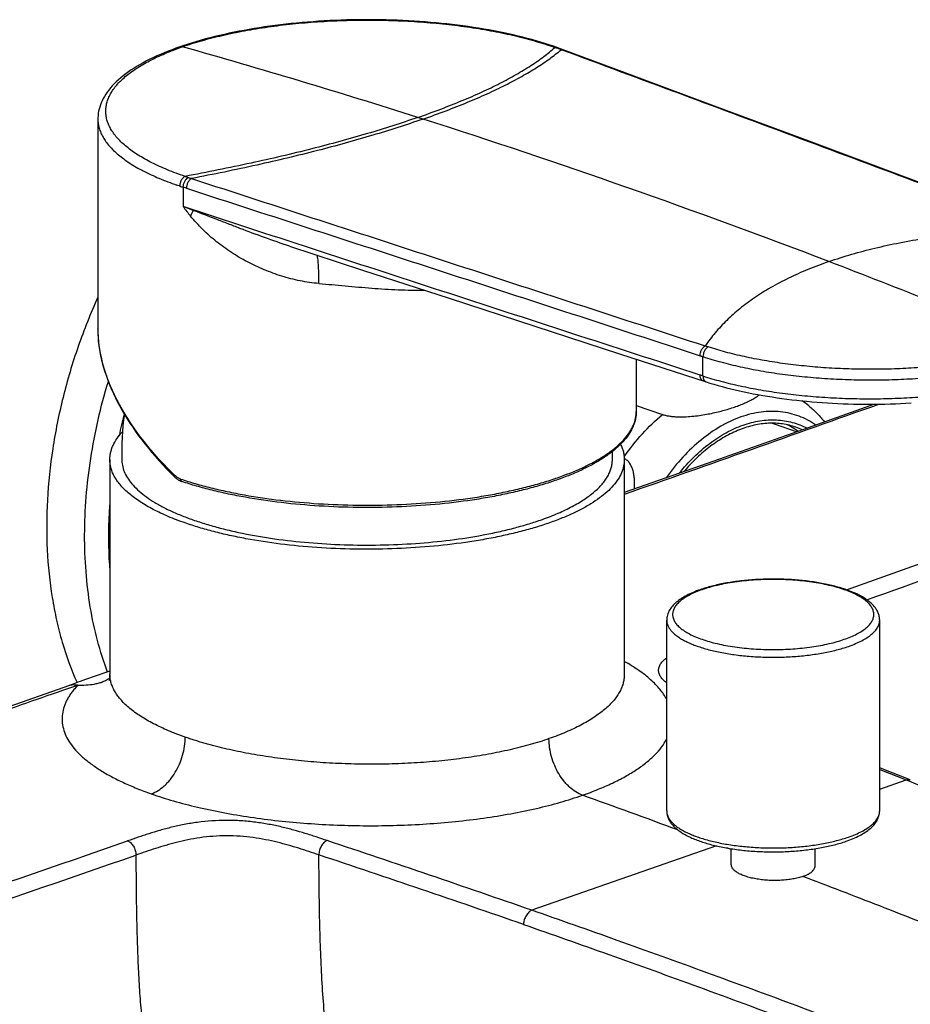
# Model space of a CAD drawing. Header units: millimetres. Extents: x 84 to 582, y -31 to 332.
# Tile 11 of 16: x 464 to 539, y 90 to 172. Entities that reach past the tile are written whole.
import ezdxf

# ---------------------------------------------------------------- set-up
doc = ezdxf.new("R2010")
doc.units = ezdxf.units.MM
doc.header["$LTSCALE"] = 30.734
doc.layers.get('0').update_dxf_attribs({"linetype": 'CONTINUOUS'})

msp = doc.modelspace()

# ---------------------------------------------------------------- linework, layer by layer
at = {"color": 7, "linetype": 'CONTINUOUS'}
for p, q in [((509.139, 169.827), (509.002, 169.876)), ((509.275, 169.777), (509.139, 169.827)), ((470.608, 163.918), (470.608, 146.357)), ((515.608, 143.832), (515.608, 139.467)), ((515.608, 139.971), (517.795, 139.209)), ((529.005, 137.754), (527.252, 138.365)), ((471.608, 135.436), (471.608, 117.525)), ((514.608, 135.436), (514.608, 117.467)), ((518.149, 106.078), (518.149, 122.02)), ((535.949, 106.078), (535.949, 122.02)), ((471.608, 117.743), (470.123, 117.244)), ((469.139, 116.895), (468.931, 116.819)), ((469.356, 116.974), (469.139, 116.895)), ((469.584, 117.055), (469.356, 116.974)), ((469.835, 117.144), (469.584, 117.055)), ((470.123, 117.244), (469.835, 117.144)), ((471.609, 117.459), (471.608, 117.525)), ((468.378, 116.61), (468.22, 116.549)), ((468.55, 116.676), (468.378, 116.61)), ((468.735, 116.746), (468.55, 116.676)), ((468.931, 116.819), (468.735, 116.746)), ((523.549, 101.571), (523.549, 102.91)), ((530.549, 101.475), (530.549, 102.911))]:
    msp.add_line(p, q, dxfattribs=at)
at = {"color": 9, "linetype": 'CONTINUOUS'}
for p, q in [((497.782, 163.898), (497.35, 164.036)), ((477.742, 158.202), (477.742, 156.58)), ((478.008, 158.115), (477.742, 158.202)), ((470.608, 146.343), (470.608, 146.357)), ((521.181, 142.425), (521.181, 144.043)), ((514.608, 117.467), (514.608, 117.447)), ((535.949, 109.539), (538.153, 108.667)), ((535.949, 107.899), (538.153, 108.667)), ((522.315, 103.146), (506.882, 97.767)), ((523.549, 102.834), (523.177, 102.972))]:
    msp.add_line(p, q, dxfattribs=at)
at = {"color": 7, "linetype": 'CONTINUOUS'}
for points in [[(509.002, 169.876), (508.675, 169.99), (508.328, 170.106), (507.974, 170.22), (507.614, 170.33), (507.247, 170.438), (506.875, 170.543), (506.497, 170.644), (506.113, 170.743), (505.724, 170.839), (505.329, 170.932), (504.929, 171.021), (504.524, 171.108), (504.114, 171.192), (503.699, 171.272), (503.28, 171.349), (502.856, 171.424), (502.428, 171.494), (501.996, 171.562), (501.56, 171.627), (501.121, 171.688), (500.678, 171.745), (500.232, 171.8), (499.783, 171.851), (499.331, 171.899), (498.876, 171.943), (498.419, 171.984), (497.959, 172.021), (497.497, 172.055), (497.034, 172.086), (496.569, 172.113), (496.102, 172.137), (495.634, 172.157), (495.164, 172.174), (494.694, 172.187), (494.224, 172.197), (493.752, 172.203), (493.281, 172.206), (492.809, 172.205), (492.338, 172.201), (491.867, 172.193), (491.396, 172.182), (490.926, 172.167), (490.457, 172.149), (489.99, 172.127), (489.523, 172.102), (489.058, 172.073), (488.595, 172.041), (488.134, 172.005), (487.675, 171.966), (487.219, 171.924), (486.765, 171.878), (486.313, 171.829), (485.865, 171.776), (485.419, 171.72), (484.977, 171.661), (484.539, 171.598), (484.104, 171.532), (483.673, 171.463), (483.246, 171.391), (482.824, 171.315), (482.405, 171.236), (481.992, 171.154), (481.583, 171.069), (481.179, 170.98), (480.78, 170.889), (480.387, 170.794), (479.998, 170.697), (479.616, 170.596), (479.239, 170.493), (478.868, 170.386), (478.503, 170.277), (478.145, 170.164), (477.793, 170.049), (477.463, 169.936)], [(477.463, 169.936), (477.137, 169.821), (476.805, 169.697), (476.479, 169.571), (476.161, 169.442), (475.849, 169.31), (475.545, 169.175), (475.249, 169.038), (474.96, 168.898), (474.679, 168.755), (474.406, 168.61), (474.141, 168.462), (473.884, 168.312), (473.635, 168.158), (473.396, 168.003), (473.165, 167.844), (472.942, 167.683), (472.73, 167.52), (472.526, 167.355), (472.332, 167.187), (472.148, 167.017), (471.974, 166.846), (471.811, 166.673), (471.658, 166.498), (471.515, 166.322), (471.383, 166.146), (471.262, 165.969), (471.152, 165.791), (471.053, 165.614), (470.964, 165.436), (470.885, 165.259), (470.817, 165.082), (470.758, 164.906), (470.71, 164.73), (470.671, 164.554), (470.642, 164.379), (470.621, 164.204), (470.61, 164.03), (470.608, 163.918)], [(544.056, 156.816), (537.631, 159.216), (530.055, 162.043), (522.376, 164.904), (515.645, 167.41), (509.275, 169.777)], [(486.632, 153.271), (492.722, 151.283), (499.969, 148.921), (507.134, 146.587), (514.217, 144.283), (521.444, 141.937)], [(470.608, 146.357), (470.609, 146.239), (470.617, 145.93), (470.635, 145.619), (470.663, 145.303), (470.7, 144.984), (470.746, 144.662), (470.803, 144.337), (470.87, 144.009), (470.946, 143.678), (471.032, 143.344), (471.129, 143.008), (471.235, 142.67), (471.351, 142.329), (471.478, 141.986), (471.614, 141.642), (471.76, 141.296), (471.916, 140.948), (472.082, 140.6), (472.258, 140.25), (472.444, 139.899), (472.64, 139.548), (472.845, 139.196), (473.06, 138.844), (473.284, 138.491), (473.518, 138.139), (473.761, 137.787), (474.014, 137.435), (474.276, 137.084), (474.547, 136.733), (474.826, 136.384), (475.115, 136.036), (475.412, 135.69), (475.717, 135.345), (476.031, 135.002), (476.353, 134.661), (476.682, 134.322), (477.007, 133.998)], [(521.444, 141.937), (521.759, 141.838), (522.096, 141.736), (522.439, 141.637), (522.789, 141.54), (523.144, 141.446), (523.506, 141.355), (523.872, 141.267), (524.244, 141.182), (524.621, 141.099), (525.003, 141.02), (525.389, 140.943), (525.779, 140.87), (526.173, 140.8), (526.57, 140.733), (526.97, 140.669), (527.373, 140.608), (527.779, 140.551), (528.189, 140.496), (528.601, 140.445), (529.018, 140.397), (529.438, 140.352), (529.861, 140.31), (530.287, 140.272), (530.716, 140.236), (531.148, 140.204), (531.581, 140.175), (532.016, 140.15), (532.453, 140.128), (532.89, 140.109), (533.328, 140.093), (533.766, 140.081), (534.204, 140.072), (534.641, 140.067), (535.078, 140.065), (535.515, 140.066), (535.952, 140.07), (536.388, 140.078), (536.825, 140.089), (537.261, 140.104), (537.698, 140.122), (538.134, 140.143), (538.569, 140.168)], [(535.517, 140.066), (529.588, 137.96), (521.537, 135.122), (514.608, 132.696)], [(477.007, 133.998), (477.043, 133.964), (477.094, 133.917), (477.146, 133.874), (477.199, 133.832), (477.253, 133.794), (477.308, 133.757), (477.363, 133.724), (477.419, 133.693), (477.476, 133.665), (477.533, 133.639), (477.59, 133.617), (477.632, 133.602)], [(471.61, 117.459), (471.61, 117.398), (471.607, 117.33), (471.601, 117.265), (471.593, 117.203), (471.583, 117.148), (471.572, 117.099), (471.562, 117.058), (471.552, 117.025), (471.543, 117), (471.537, 116.982), (471.532, 116.971), (471.532, 116.97)], [(514.638, 117.254), (514.642, 117.246), (514.646, 117.238), (514.646, 117.239), (514.642, 117.249), (514.636, 117.267), (514.629, 117.294), (514.621, 117.328), (514.615, 117.37), (514.61, 117.419), (514.609, 117.467)], [(468.23, 116.543), (459.104, 113.357), (450.007, 110.177), (440.785, 106.96), (431.891, 103.874), (423.787, 101.08), (416.332, 98.531)], [(538.509, 108.663), (536.15, 109.598), (535.949, 109.677)]]:
    msp.add_lwpolyline(points, dxfattribs=at)
at = {"color": 9, "linetype": 'CONTINUOUS'}
msp.add_lwpolyline([(535.949, 109.539), (537.181, 109.052), (538.153, 108.667)], dxfattribs=at)
for centre, radius, start, end in [((477.564, 169.645), 0.309, 108.70164, 109.22506), ((312.998, -414.85), 607.532, 72.335411, 74.2734), ((500.687, 146.976), 24.308, 69.80228, 70.47182), ((498.944, 141.834), 29.736, 69.55586, 70.06989), ((303.441, -444.02), 638.226, 69.043403, 72.271861), ((486.591, 184.94), 27.256, 251.39345, 252.0115), ((487.384, 186.787), 29.258, 251.65258, 252.20006), ((486.35, 184.61), 27.776, 251.32127, 251.94606), ((401.064, -47.749), 218.243, 69.19649, 69.43056), ((489.964, 165.378), 15.06, 215.74518, 219.51498), ((511.771, 139.734), 37.083, 153.52671, 154.33366), ((293.436, -470.196), 666.25, 67.424765, 69.045013), ((480.31, 146.357), 9.702, 180.0839, 181.01549), ((480.457, 146.36), 9.849, 181.01534, 181.87144), ((480.641, 146.366), 10.033, 181.87311, 182.98629), ((480.767, 146.373), 10.16, 182.98575, 183.47479), ((480.975, 146.386), 10.368, 183.47946, 184.94867), ((528.086, 165.163), 21.31, 251.64573, 252.32692), ((516.545, 128.258), 45.102, 165.87908, 168.26084), ((477.672, 133.722), 0.126, 250.68455, 251.48388), ((-390.351, 2731.472), 2765.67, 289.507183, 290.05572), ((-381.371, 2707.593), 2741.513, 289.524551, 290.056137), ((10.729, -1280.118), 1474.973, 69.83961, 70.168842), ((-423.337, 2685.229), 2732.87, 288.359105, 289.148388), ((-3.943, -1375.093), 1558.929, 70.872148, 71.536608), ((-425.555, 2692.471), 2741.789, 288.361466, 289.148323), ((7.915, -1341.197), 1521.671, 70.885861, 71.566255)]:
    msp.add_arc(centre, radius, start, end, dxfattribs=at)
at = {"color": 7, "linetype": 'CONTINUOUS'}
for centre, radius, start, end in [((-1292.902, 5269.508), 5445.69, 289.385096, 289.62237), ((523.534, 131.975), 10.269, 50.73186, 54.63181), ((494.415, 136.09), 21.818, 171.72721, 181.93969), ((525.37, 132.966), 5.718, 70.78438, 74.43502), ((525.519, 132.913), 6.07, 53.56697, 63.45724), ((527.018, 132.588), 5.882, 65.152, 70.77782), ((491.798, 136.09), 21.822, 358.06055, 0.07257), ((470.04, 119.371), 2.686, 303.99599, 305.22524), ((468.43, 116.011), 0.578, 108.71398, 110.65543)]:
    msp.add_arc(centre, radius, start, end, dxfattribs=at)
at = {"color": 9, "linetype": 'CONTINUOUS'}
for points, knots in [([(477.668, 169.939), (478.198, 170.124), (479.305, 170.471), (481.042, 170.916), (482.897, 171.3), (484.852, 171.619), (486.888, 171.869), (488.985, 172.048), (491.122, 172.155), (493.279, 172.188), (495.435, 172.147), (497.568, 172.032), (499.659, 171.845), (501.685, 171.588), (503.629, 171.262), (505.471, 170.872), (507.193, 170.422), (508.289, 170.072), (508.813, 169.886)], [0, 0, 0, 0, 0.053223, 0.110074, 0.170145, 0.232962, 0.29802, 0.364774, 0.432662, 0.5011, 0.5695, 0.637274, 0.70384, 0.768643, 0.831142, 0.890829, 0.947258, 1, 1, 1, 1]), ([(477.894, 159.109), (477.397, 159.276), (476.453, 159.624), (475.331, 160.13), (474.523, 160.56), (473.977, 160.884), (473.478, 161.218), (473.027, 161.56), (472.626, 161.909), (472.274, 162.265), (471.973, 162.628), (471.724, 162.995), (471.527, 163.367), (471.384, 163.743), (471.294, 164.122), (471.259, 164.502), (471.278, 164.882), (471.352, 165.261), (471.48, 165.638), (471.661, 166.012), (471.895, 166.381), (472.181, 166.745), (472.518, 167.104), (472.905, 167.456), (473.342, 167.801), (473.827, 168.137), (474.359, 168.465), (475.149, 168.901), (476.25, 169.414), (477.178, 169.769), (477.668, 169.939)], [0, 0, 0, 0, 0.088007, 0.168588, 0.205992, 0.241445, 0.274951, 0.306532, 0.336233, 0.364138, 0.390365, 0.415069, 0.438452, 0.46077, 0.482326, 0.503461, 0.524541, 0.545939, 0.568007, 0.591061, 0.615372, 0.641155, 0.668577, 0.697766, 0.728812, 0.761772, 0.796673, 0.833526, 0.913022, 1, 1, 1, 1]), ([(477.668, 169.939), (477.635, 169.949), (477.567, 169.959), (477.498, 169.948), (477.465, 169.937)], [0, 0, 0, 0, 0.49856, 1, 1, 1, 1]), ([(497.35, 164.036), (497.996, 164.261), (499.242, 164.713), (501.031, 165.421), (502.679, 166.138), (504.185, 166.864), (505.549, 167.597), (506.773, 168.34), (507.856, 169.091), (508.511, 169.619), (508.813, 169.886)], [0, 0, 0, 0, 0.158617, 0.307227, 0.445978, 0.57505, 0.694666, 0.805107, 0.906732, 1, 1, 1, 1]), ([(497.782, 163.898), (498.427, 164.123), (499.672, 164.574), (501.462, 165.279), (503.114, 165.991), (504.628, 166.711), (506.006, 167.438), (507.246, 168.172), (508.349, 168.914), (509.02, 169.435), (509.33, 169.697)], [0, 0, 0, 0, 0.157789, 0.305849, 0.444312, 0.573342, 0.693139, 0.803954, 0.906106, 1, 1, 1, 1]), ([(508.813, 169.886), (508.844, 169.893), (508.908, 169.899), (508.972, 169.887), (509.002, 169.876)], [0, 0, 0, 0, 0.497427, 1, 1, 1, 1]), ([(509.08, 169.789), (509.113, 169.796), (509.179, 169.801), (509.245, 169.788), (509.275, 169.777)], [0, 0, 0, 0, 0.510404, 1, 1, 1, 1]), ([(509.33, 169.697), (509.363, 169.704), (509.429, 169.709), (509.494, 169.695), (509.525, 169.684)], [0, 0, 0, 0, 0.510418, 1, 1, 1, 1]), ([(549.469, 154.73), (546.128, 155.983), (539.443, 158.486), (529.411, 162.231), (519.373, 165.969), (512.679, 168.456), (509.33, 169.697)], [0, 0, 0, 0, 0.249908, 0.499865, 0.749908, 1, 1, 1, 1]), ([(470.608, 163.909), (470.608, 163.781), (470.627, 163.522), (470.709, 163.136), (470.846, 162.752), (471.037, 162.373), (471.282, 161.997), (471.578, 161.627), (471.926, 161.263), (472.325, 160.905), (472.774, 160.555), (473.272, 160.213), (473.817, 159.88), (474.626, 159.438), (475.75, 158.917), (476.698, 158.557), (477.198, 158.384)], [0, 0, 0, 0, 0.042367, 0.08546, 0.129967, 0.176503, 0.225585, 0.277635, 0.332979, 0.391861, 0.454453, 0.520864, 0.591151, 0.665328, 0.825203, 1, 1, 1, 1]), ([(497.35, 164.036), (495.957, 163.55), (493.019, 162.614), (488.365, 161.348), (483.281, 160.162), (479.737, 159.453), (477.894, 159.109)], [0, 0, 0, 0, 0.220424, 0.460323, 0.72008, 1, 1, 1, 1]), ([(497.782, 163.898), (496.392, 163.414), (493.466, 162.478), (488.837, 161.205), (483.785, 160.005), (480.267, 159.281), (478.439, 158.93)], [0, 0, 0, 0, 0.22086, 0.460921, 0.72054, 1, 1, 1, 1]), ([(477.894, 159.109), (477.866, 159.095), (477.807, 159.058), (477.724, 158.987), (477.647, 158.895), (477.554, 158.748), (477.491, 158.584), (477.459, 158.416), (477.454, 158.335), (477.454, 158.296)], [0, 0, 0, 0, 0.099749, 0.212698, 0.337932, 0.472174, 0.747607, 0.87874, 1, 1, 1, 1]), ([(477.742, 158.201), (477.742, 158.285), (477.765, 158.454), (477.84, 158.653), (477.927, 158.795), (478.022, 158.913), (478.11, 158.985), (478.174, 159.016)], [0, 0, 0, 0, 0.260726, 0.527181, 0.656234, 0.779214, 1, 1, 1, 1]), ([(478.439, 158.93), (478.376, 158.898), (478.289, 158.826), (478.193, 158.708), (478.107, 158.566), (478.031, 158.368), (478.008, 158.199), (478.008, 158.115)], [0, 0, 0, 0, 0.22087, 0.34389, 0.472961, 0.739382, 1, 1, 1, 1]), ([(478.439, 158.93), (485.592, 156.603), (496.323, 153.105), (510.635, 148.441), (517.795, 146.106), (521.375, 144.937)], [0, 0, 0, 0, 0.499707, 0.74978, 1, 1, 1, 1]), ([(477.454, 158.296), (477.433, 158.303), (477.347, 158.332), (477.262, 158.362), (477.198, 158.384)], [0, 0, 0, 0, 0.250958, 1, 1, 1, 1]), ([(478.008, 158.115), (481.586, 156.954), (488.742, 154.628), (499.476, 151.133), (510.209, 147.632), (517.364, 145.294), (520.941, 144.122)], [0, 0, 0, 0, 0.249928, 0.499906, 0.749927, 1, 1, 1, 1]), ([(520.941, 142.503), (517.341, 143.67), (510.14, 146.01), (499.341, 149.527), (488.54, 153.049), (481.341, 155.402), (477.742, 156.58)], [0, 0, 0, 0, 0.249925, 0.499905, 0.749928, 1, 1, 1, 1]), ([(489.073, 150.154), (488.546, 150.196), (487.5, 150.35), (485.972, 150.748), (484.5, 151.284), (483.093, 151.945), (481.761, 152.725), (480.514, 153.625), (479.365, 154.644), (478.672, 155.4), (478.346, 155.795)], [0, 0, 0, 0, 0.127699, 0.254626, 0.380589, 0.505528, 0.629552, 0.752966, 0.876254, 1, 1, 1, 1]), ([(486.632, 153.271), (485.928, 153.501), (484.54, 153.985), (482.831, 154.629), (481.489, 155.145), (480.187, 155.648), (479.218, 156.021), (478.576, 156.265)], [0, 0, 0, 0, 0.258613, 0.512847, 0.637526, 0.76034, 1, 1, 1, 1]), ([(531.71, 151.989), (532.969, 152.428), (534.933, 152.994), (537.644, 153.584), (539.816, 153.962), (542.088, 154.266), (545.313, 154.581), (547.788, 154.697), (549.47, 154.73)], [0, 0, 0, 0, 0.221773, 0.339219, 0.461326, 0.588292, 0.720297, 1, 1, 1, 1]), ([(489.073, 150.154), (489.076, 150.408), (489.077, 150.886), (489.06, 151.459), (489.033, 151.862), (489.009, 152.114), (488.98, 152.33), (488.955, 152.46), (488.941, 152.518)], [0, 0, 0, 0, 0.321978, 0.603532, 0.725297, 0.832633, 0.924473, 1, 1, 1, 1]), ([(531.71, 151.989), (531.119, 151.783), (529.979, 151.353), (528.353, 150.627), (526.858, 149.839), (525.495, 148.988), (524.263, 148.075), (523.163, 147.099), (522.195, 146.059), (521.632, 145.317), (521.375, 144.937)], [0, 0, 0, 0, 0.147434, 0.287129, 0.419624, 0.545552, 0.665649, 0.780763, 0.891857, 1, 1, 1, 1]), ([(489.073, 150.154), (489.807, 150.095), (490.909, 149.994), (492.382, 149.859), (493.49, 149.764), (494.598, 149.685), (495.703, 149.628), (496.803, 149.601), (497.533, 149.595), (497.897, 149.596)], [0, 0, 0, 0, 0.249698, 0.375508, 0.501396, 0.627033, 0.752165, 0.876575, 1, 1, 1, 1]), ([(477.002, 134.139), (476.548, 134.582), (475.682, 135.478), (474.493, 136.879), (473.446, 138.304), (472.548, 139.744), (471.809, 141.191), (471.235, 142.635), (470.835, 144.065), (470.687, 145.022), (470.646, 145.492)], [0, 0, 0, 0, 0.143302, 0.281705, 0.41491, 0.542706, 0.664984, 0.781765, 0.893276, 1, 1, 1, 1]), ([(520.941, 144.122), (520.941, 144.206), (520.965, 144.375), (521.041, 144.574), (521.128, 144.716), (521.224, 144.834), (521.312, 144.905), (521.375, 144.937)], [0, 0, 0, 0, 0.26058, 0.52704, 0.656129, 0.779154, 1, 1, 1, 1]), ([(521.616, 144.858), (521.553, 144.827), (521.464, 144.756), (521.368, 144.638), (521.281, 144.495), (521.204, 144.296), (521.181, 144.127), (521.181, 144.043)], [0, 0, 0, 0, 0.220736, 0.343777, 0.472906, 0.739444, 1, 1, 1, 1]), ([(549.207, 145.003), (548.741, 144.841), (547.769, 144.535), (546.245, 144.141), (544.62, 143.8), (542.908, 143.513), (541.125, 143.286), (539.288, 143.119), (537.412, 143.014), (535.516, 142.971), (533.616, 142.993), (531.73, 143.078), (529.876, 143.225), (528.069, 143.433), (526.328, 143.701), (524.667, 144.026), (523.101, 144.405), (522.098, 144.701), (521.616, 144.858)], [0, 0, 0, 0, 0.052861, 0.109232, 0.168711, 0.230874, 0.295272, 0.361395, 0.428707, 0.496668, 0.56474, 0.632378, 0.69904, 0.76419, 0.827308, 0.887931, 0.945643, 1, 1, 1, 1]), ([(521.181, 144.043), (521.677, 143.88), (522.71, 143.574), (524.323, 143.182), (526.037, 142.846), (527.834, 142.568), (529.699, 142.352), (531.614, 142.198), (533.562, 142.11), (535.525, 142.086), (537.484, 142.129), (539.423, 142.237), (541.322, 142.409), (543.165, 142.644), (544.935, 142.939), (546.615, 143.292), (548.19, 143.7), (549.195, 144.016), (549.677, 144.184)], [0, 0, 0, 0, 0.054199, 0.111777, 0.17233, 0.23541, 0.300533, 0.367185, 0.434836, 0.502938, 0.570942, 0.638297, 0.704463, 0.768913, 0.831144, 0.890682, 0.947096, 1, 1, 1, 1]), ([(521.203, 142.015), (521.184, 142.021), (521.145, 142.039), (521.075, 142.091), (521.003, 142.188), (520.952, 142.336), (520.941, 142.445), (520.941, 142.503)], [0, 0, 0, 0, 0.105031, 0.212811, 0.444539, 0.706991, 1, 1, 1, 1]), ([(521.181, 142.426), (521.677, 142.266), (522.71, 141.964), (524.324, 141.578), (526.037, 141.247), (527.834, 140.975), (529.699, 140.763), (531.614, 140.615), (533.562, 140.53), (535.525, 140.511), (537.484, 140.557), (539.423, 140.667), (541.322, 140.842), (543.165, 141.078), (544.935, 141.374), (546.615, 141.728), (548.19, 142.135), (549.195, 142.451), (549.677, 142.619)], [0, 0, 0, 0, 0.05415, 0.111691, 0.172218, 0.235282, 0.300397, 0.36705, 0.434706, 0.502821, 0.57084, 0.638214, 0.704399, 0.768869, 0.831118, 0.890671, 0.947094, 1, 1, 1, 1]), ([(521.181, 142.426), (521.181, 142.368), (521.191, 142.259), (521.242, 142.111), (521.314, 142.013), (521.386, 141.961), (521.424, 141.944), (521.444, 141.937)], [0, 0, 0, 0, 0.292991, 0.555471, 0.787222, 0.894997, 1, 1, 1, 1]), ([(471.412, 117.677), (471.088, 118.538), (470.522, 120.331), (469.926, 123.144), (469.571, 126.106), (469.461, 129.184), (469.596, 132.346), (469.976, 135.556), (470.595, 138.781), (471.162, 140.912), (471.483, 141.97)], [0, 0, 0, 0, 0.111635, 0.227947, 0.348673, 0.473398, 0.601578, 0.732564, 0.865632, 1, 1, 1, 1]), ([(477.519, 133.811), (477.925, 133.675), (478.762, 133.416), (480.063, 133.068), (481.433, 132.754), (483.371, 132.377), (485.914, 132.006), (489.073, 131.723), (492.317, 131.601), (495.578, 131.643), (498.787, 131.849), (501.393, 132.157), (503.398, 132.484), (504.828, 132.763), (506.195, 133.078), (507.494, 133.427), (508.715, 133.808), (509.854, 134.218), (510.905, 134.656), (511.861, 135.12), (512.718, 135.607), (513.471, 136.114), (514.117, 136.64), (514.653, 137.182), (515.075, 137.738), (515.381, 138.306), (515.566, 138.883), (515.608, 139.275), (515.608, 139.467)], [0, 0, 0, 0, 0.031261, 0.064095, 0.098374, 0.133957, 0.208409, 0.286132, 0.3657, 0.44563, 0.524429, 0.600638, 0.637339, 0.672884, 0.70712, 0.739906, 0.771116, 0.800636, 0.828376, 0.854265, 0.878261, 0.900358, 0.920593, 0.939059, 0.955925, 0.971446, 0.985984, 1, 1, 1, 1]), ([(514.596, 135.672), (515.065, 136.34), (516.056, 137.593), (517.2, 138.709), (517.795, 139.209)], [0, 0, 0, 0, 0.51238, 1, 1, 1, 1]), ([(530.624, 138.328), (530.404, 138.479), (529.949, 138.755), (529.221, 139.079), (528.459, 139.309), (527.669, 139.443), (526.857, 139.479), (526.028, 139.418), (525.187, 139.261), (524.342, 139.009), (523.498, 138.663), (522.363, 138.072), (520.979, 137.105), (519.445, 135.651), (518.533, 134.523), (518.102, 133.92)], [0, 0, 0, 0, 0.054357, 0.108166, 0.161898, 0.216024, 0.270999, 0.32723, 0.385067, 0.444789, 0.506597, 0.570622, 0.705373, 0.848876, 1, 1, 1, 1]), ([(519.202, 134.305), (519.585, 134.778), (520.385, 135.662), (521.7, 136.802), (523.078, 137.704), (524.492, 138.348), (525.692, 138.66), (526.634, 138.762), (527.32, 138.766), (527.992, 138.698), (528.646, 138.56), (529.278, 138.351), (529.68, 138.166), (529.876, 138.063)], [0, 0, 0, 0, 0.149073, 0.290962, 0.424965, 0.550983, 0.669647, 0.726709, 0.782539, 0.837438, 0.89174, 0.945804, 1, 1, 1, 1]), ([(477.002, 134.139), (476.997, 134.126), (476.988, 134.099), (476.983, 134.06), (476.988, 134.025), (476.999, 134.005), (477.007, 133.998)], [0, 0, 0, 0, 0.293344, 0.560273, 0.793367, 1, 1, 1, 1]), ([(477.198, 133.976), (477.181, 133.988), (477.113, 134.038), (477.048, 134.094), (477.002, 134.139)], [0, 0, 0, 0, 0.244613, 1, 1, 1, 1]), ([(477.519, 133.811), (477.492, 133.82), (477.379, 133.863), (477.273, 133.923), (477.198, 133.976)], [0, 0, 0, 0, 0.241603, 1, 1, 1, 1]), ([(477.519, 133.811), (477.52, 133.799), (477.52, 133.774), (477.526, 133.739), (477.535, 133.706), (477.552, 133.668), (477.581, 133.629), (477.613, 133.609), (477.63, 133.603)], [0, 0, 0, 0, 0.149104, 0.291733, 0.426779, 0.554213, 0.786798, 1, 1, 1, 1]), ([(471.607, 131.949), (471.57, 131.452), (471.458, 129.499), (471.491, 127.538), (471.607, 126.086)], [0, 0, 0, 0, 0.255004, 1, 1, 1, 1]), ([(532.995, 120.416), (533.182, 120.481), (533.536, 120.616), (534.029, 120.846), (534.455, 121.09), (534.811, 121.349), (535.094, 121.62), (535.301, 121.901), (535.409, 122.147), (535.451, 122.344), (535.461, 122.489), (535.451, 122.634), (535.409, 122.83), (535.301, 123.077), (535.094, 123.358), (534.811, 123.628), (534.455, 123.887), (534.029, 124.132), (533.536, 124.361), (532.982, 124.572), (532.371, 124.764), (531.71, 124.934), (531.003, 125.081), (529.995, 125.246), (528.673, 125.383), (527.049, 125.438), (525.426, 125.383), (524.104, 125.246), (523.095, 125.081), (522.389, 124.934), (521.727, 124.764), (521.305, 124.632), (521.103, 124.561)], [0, 0, 0, 0, 0.031481, 0.060279, 0.086299, 0.109538, 0.130116, 0.148333, 0.164728, 0.172504, 0.180148, 0.187792, 0.195568, 0.211963, 0.23018, 0.250758, 0.273996, 0.300017, 0.328815, 0.360296, 0.394294, 0.430591, 0.46893, 0.509015, 0.593118, 0.680148, 0.767178, 0.851281, 0.891366, 0.929704, 0.966002, 1, 1, 1, 1]), ([(521.103, 124.561), (520.916, 124.496), (520.562, 124.361), (520.07, 124.132), (519.644, 123.887), (519.288, 123.628), (519.005, 123.358), (518.797, 123.077), (518.689, 122.83), (518.647, 122.634), (518.637, 122.489), (518.647, 122.344), (518.689, 122.147), (518.797, 121.901), (519.005, 121.62), (519.288, 121.349), (519.644, 121.09), (520.07, 120.846), (520.562, 120.616), (521.116, 120.405), (521.727, 120.213), (522.389, 120.043), (523.095, 119.897), (524.104, 119.731), (525.426, 119.594), (527.049, 119.539), (528.673, 119.594), (529.995, 119.731), (531.003, 119.897), (531.71, 120.043), (532.371, 120.213), (532.793, 120.346), (532.995, 120.416)], [0, 0, 0, 0, 0.031481, 0.060279, 0.086299, 0.109538, 0.130116, 0.148333, 0.164728, 0.172504, 0.180148, 0.187792, 0.195568, 0.211963, 0.23018, 0.250758, 0.273996, 0.300017, 0.328815, 0.360296, 0.394294, 0.430591, 0.46893, 0.509015, 0.593118, 0.680148, 0.767178, 0.851281, 0.891366, 0.929704, 0.966002, 1, 1, 1, 1]), ([(518.149, 122.02), (518.149, 121.944), (518.166, 121.787), (518.241, 121.557), (518.364, 121.33), (518.534, 121.109), (518.749, 120.893), (519.009, 120.683), (519.312, 120.481), (519.656, 120.288), (520.041, 120.104), (520.463, 119.93), (520.92, 119.767), (521.59, 119.561), (522.499, 119.341), (523.663, 119.139), (524.899, 118.998), (526.182, 118.921), (527.483, 118.91), (528.775, 118.965), (530.03, 119.085), (531.221, 119.267), (532.323, 119.507), (533.017, 119.713), (533.342, 119.826)], [0, 0, 0, 0, 0.014021, 0.028575, 0.044126, 0.061042, 0.07958, 0.099907, 0.122117, 0.146243, 0.172276, 0.200173, 0.229859, 0.261239, 0.328592, 0.401146, 0.477615, 0.556586, 0.63657, 0.716047, 0.793511, 0.867521, 0.93674, 1, 1, 1, 1]), ([(533.342, 119.826), (533.54, 119.895), (533.915, 120.038), (534.436, 120.281), (534.887, 120.54), (535.264, 120.814), (535.564, 121.1), (535.783, 121.398), (535.898, 121.659), (535.942, 121.866), (535.949, 121.969), (535.949, 122.02)], [0, 0, 0, 0, 0.174748, 0.334608, 0.479048, 0.608042, 0.72227, 0.823396, 0.914404, 0.957566, 1, 1, 1, 1]), ([(518.15, 115.398), (517.993, 115.692), (517.698, 116.121), (517.224, 116.65), (516.804, 117.052), (516.331, 117.445), (515.61, 117.973), (515.021, 118.332), (514.608, 118.559)], [0, 0, 0, 0, 0.208538, 0.32217, 0.44271, 0.570568, 0.706003, 1, 1, 1, 1]), ([(518.149, 116.766), (518.097, 116.806), (517.998, 116.887), (517.862, 117.015), (517.745, 117.146), (517.619, 117.317), (517.527, 117.498), (517.479, 117.685), (517.465, 117.823), (517.475, 117.961), (517.52, 118.147), (517.611, 118.329), (517.739, 118.499), (517.903, 118.677), (518.047, 118.798), (518.149, 118.876)], [0, 0, 0, 0, 0.076139, 0.147896, 0.215055, 0.278062, 0.393337, 0.447274, 0.499935, 0.552487, 0.60616, 0.720967, 0.784108, 0.851641, 1, 1, 1, 1]), ([(514.608, 117.447), (514.607, 117.323), (514.588, 117.072), (514.507, 116.698), (514.374, 116.327), (514.19, 115.958), (513.956, 115.594), (513.671, 115.235), (513.338, 114.883), (512.814, 114.408), (512.034, 113.838), (511.152, 113.327), (510.363, 112.936), (509.48, 112.541), (508.787, 112.276), (508.311, 112.11)], [0, 0, 0, 0, 0.042787, 0.086309, 0.131256, 0.17822, 0.227685, 0.280031, 0.335561, 0.394512, 0.52328, 0.667239, 0.744899, 0.826312, 1, 1, 1, 1]), ([(475.069, 107.502), (475.47, 107.641), (475.938, 107.948), (476.41, 108.409), (476.732, 108.777), (477.093, 109.295), (477.442, 109.984), (477.703, 110.721), (477.866, 111.477), (477.905, 111.988), (477.905, 112.239)], [0, 0, 0, 0, 0.21818, 0.278407, 0.340516, 0.469386, 0.602608, 0.73735, 0.870741, 1, 1, 1, 1]), ([(508.311, 112.11), (507.795, 111.93), (506.999, 111.681), (505.908, 111.387), (504.743, 111.103), (503.218, 110.792), (501.315, 110.485), (499.333, 110.248), (497.291, 110.082), (495.21, 109.986), (493.108, 109.96), (491.006, 110.008), (488.924, 110.127), (486.883, 110.316), (484.901, 110.572), (482.998, 110.892), (481.474, 111.215), (480.447, 111.47), (479.883, 111.621), (479.471, 111.738), (479.067, 111.857), (478.671, 111.98), (478.285, 112.107), (478.031, 112.194), (477.905, 112.239)], [0, 0, 0, 0, 0.053125, 0.081056, 0.109836, 0.169718, 0.232335, 0.297183, 0.363737, 0.431451, 0.499754, 0.568069, 0.635821, 0.702438, 0.767361, 0.830054, 0.89002, 0.918836, 0.932929, 0.946802, 0.960449, 0.973865, 0.987055, 1, 1, 1, 1]), ([(511.114, 107.384), (510.919, 107.454), (510.533, 107.649), (510.102, 107.986), (509.778, 108.307), (509.464, 108.672), (509.111, 109.184), (508.77, 109.863), (508.513, 110.591), (508.35, 111.345), (508.311, 111.857), (508.311, 112.11)], [0, 0, 0, 0, 0.107077, 0.221552, 0.28154, 0.343156, 0.470481, 0.601971, 0.735537, 0.868905, 1, 1, 1, 1]), ([(511.114, 107.384), (511.554, 107.538), (512.396, 107.852), (513.589, 108.372), (514.665, 108.922), (515.622, 109.5), (516.453, 110.105), (517.156, 110.731), (517.726, 111.376), (518.027, 111.835), (518.15, 112.064)], [0, 0, 0, 0, 0.162187, 0.312666, 0.452753, 0.582288, 0.701353, 0.810153, 0.909329, 1, 1, 1, 1]), ([(538.153, 108.667), (538.212, 108.686), (538.305, 108.702), (538.426, 108.691), (538.482, 108.674), (538.509, 108.663)], [0, 0, 0, 0, 0.515683, 0.760102, 1, 1, 1, 1]), ([(538.153, 108.667), (540.373, 107.782), (544.927, 105.95), (550.632, 103.588), (555.264, 101.614), (558.689, 100.121), (562.011, 98.634), (564.18, 97.631), (565.238, 97.131)], [0, 0, 0, 0, 0.243532, 0.500079, 0.629147, 0.756572, 0.880729, 1, 1, 1, 1]), ([(475.069, 107.502), (475.681, 107.288), (476.959, 106.883), (478.964, 106.362), (481.106, 105.911), (483.363, 105.533), (485.714, 105.232), (488.135, 105.012), (490.603, 104.874), (493.095, 104.82), (495.586, 104.852), (498.054, 104.97), (500.474, 105.171), (502.823, 105.454), (505.079, 105.817), (507.22, 106.257), (509.225, 106.769), (510.503, 107.17), (511.113, 107.384)], [0, 0, 0, 0, 0.053137, 0.1099, 0.169884, 0.232609, 0.297561, 0.364196, 0.431958, 0.500282, 0.56859, 0.636302, 0.702854, 0.767708, 0.830337, 0.890234, 0.946932, 1, 1, 1, 1]), ([(518.149, 106.078), (518.149, 106.002), (518.166, 105.845), (518.241, 105.615), (518.364, 105.388), (518.534, 105.167), (518.749, 104.951), (519.009, 104.741), (519.312, 104.539), (519.656, 104.346), (520.041, 104.162), (520.463, 103.988), (520.92, 103.825), (521.59, 103.619), (522.499, 103.399), (523.663, 103.197), (524.899, 103.056), (526.182, 102.979), (527.483, 102.968), (528.775, 103.023), (530.03, 103.143), (531.221, 103.325), (532.323, 103.565), (533.017, 103.771), (533.342, 103.885)], [0, 0, 0, 0, 0.014021, 0.028575, 0.044126, 0.061042, 0.07958, 0.099907, 0.122117, 0.146243, 0.172276, 0.200173, 0.229859, 0.261239, 0.328592, 0.401146, 0.477615, 0.556586, 0.63657, 0.716047, 0.793511, 0.867521, 0.93674, 1, 1, 1, 1]), ([(533.342, 103.885), (533.54, 103.953), (533.915, 104.097), (534.436, 104.339), (534.887, 104.598), (535.264, 104.872), (535.564, 105.158), (535.783, 105.456), (535.898, 105.717), (535.942, 105.925), (535.949, 106.027), (535.949, 106.078)], [0, 0, 0, 0, 0.174748, 0.334608, 0.479048, 0.608042, 0.72227, 0.823396, 0.914404, 0.957566, 1, 1, 1, 1]), ([(489.768, 103.592), (489.465, 103.693), (489.01, 103.843), (488.399, 104.041), (487.774, 104.238), (486.969, 104.476), (485.96, 104.736), (484.892, 104.961), (483.758, 105.139), (482.569, 105.253), (480.951, 105.303), (479.355, 105.193), (477.834, 104.945), (476.787, 104.715), (475.803, 104.452), (475.019, 104.212), (474.413, 104.014), (473.822, 103.815), (473.38, 103.664), (473.087, 103.563)], [0, 0, 0, 0, 0.055946, 0.084119, 0.112572, 0.17078, 0.231412, 0.295115, 0.362215, 0.432429, 0.50448, 0.64585, 0.712024, 0.774558, 0.833842, 0.890567, 0.918246, 0.945635, 1, 1, 1, 1]), ([(489.08, 102.396), (488.801, 102.49), (488.241, 102.678), (487.388, 102.952), (486.507, 103.216), (485.586, 103.46), (484.61, 103.675), (483.575, 103.85), (482.484, 103.963), (481.36, 104.002), (480.24, 103.96), (479.159, 103.843), (478.14, 103.665), (477.185, 103.447), (476.287, 103.201), (475.432, 102.935), (474.605, 102.66), (474.062, 102.472), (473.792, 102.379)], [0, 0, 0, 0, 0.056134, 0.112986, 0.171248, 0.231737, 0.295182, 0.362041, 0.432296, 0.504664, 0.576788, 0.646355, 0.712185, 0.774375, 0.833454, 0.890204, 0.945478, 1, 1, 1, 1]), ([(473.088, 103.562), (473.138, 103.545), (473.236, 103.497), (473.368, 103.394), (473.488, 103.265), (473.591, 103.114), (473.677, 102.945), (473.763, 102.703), (473.793, 102.508), (473.792, 102.379)], [0, 0, 0, 0, 0.108759, 0.223332, 0.344079, 0.47025, 0.600505, 0.733272, 1, 1, 1, 1]), ([(489.768, 103.592), (489.668, 103.555), (489.529, 103.457), (489.379, 103.289), (489.278, 103.136), (489.194, 102.965), (489.109, 102.722), (489.08, 102.526), (489.08, 102.396)], [0, 0, 0, 0, 0.21956, 0.340124, 0.466676, 0.597699, 0.731441, 1, 1, 1, 1]), ([(473.792, 102.379), (473.791, 101.539), (473.796, 99.905), (473.824, 97.891), (473.857, 96.349), (473.897, 94.896), (473.963, 93.148), (474.075, 91.113), (474.224, 89.161), (474.41, 87.302), (474.635, 85.556), (474.897, 83.938), (475.19, 82.451), (475.511, 81.089), (475.863, 79.84), (476.247, 78.7), (476.659, 77.669), (477.094, 76.755), (477.553, 75.963), (478.043, 75.286), (478.571, 74.714), (479.054, 74.32), (479.465, 74.064), (479.785, 73.9), (480.121, 73.763), (480.6, 73.613), (481.111, 73.52), (481.647, 73.475), (482.232, 73.46), (483.007, 73.499), (483.983, 73.618), (485.018, 73.801), (486.114, 74.041), (487.28, 74.332), (488.521, 74.673), (489.844, 75.066), (491.249, 75.507), (492.211, 75.822), (492.706, 75.986)], [0, 0, 0, 0, 0.058138, 0.113161, 0.139448, 0.164916, 0.213786, 0.260627, 0.305973, 0.349325, 0.390031, 0.427841, 0.462769, 0.494944, 0.524743, 0.552538, 0.578248, 0.601575, 0.622517, 0.641582, 0.659348, 0.67626, 0.684549, 0.692818, 0.701155, 0.709654, 0.727481, 0.736975, 0.746897, 0.767993, 0.79066, 0.814876, 0.840748, 0.868392, 0.898027, 0.929877, 0.963931, 1, 1, 1, 1]), ([(493.13, 75.995), (493.062, 75.997), (492.961, 76.007), (492.835, 76.044), (492.75, 76.082), (492.669, 76.132), (492.565, 76.217), (492.472, 76.328), (492.387, 76.458), (492.296, 76.619), (492.184, 76.855), (492.05, 77.184), (491.905, 77.568), (491.749, 78.009), (491.579, 78.51), (491.395, 79.069), (491.201, 79.693), (491, 80.384), (490.798, 81.146), (490.598, 81.975), (490.405, 82.868), (490.222, 83.818), (490.053, 84.82), (489.898, 85.869), (489.71, 87.348), (489.517, 89.285), (489.346, 91.702), (489.224, 94.236), (489.145, 96.881), (489.101, 99.614), (489.086, 101.465), (489.08, 102.396)], [0, 0, 0, 0, 0.007533, 0.011013, 0.014418, 0.017847, 0.0214, 0.029233, 0.033666, 0.038502, 0.049513, 0.062474, 0.07752, 0.094706, 0.114073, 0.135667, 0.159588, 0.185965, 0.214913, 0.246315, 0.279924, 0.315499, 0.352839, 0.391797, 0.432226, 0.516949, 0.606079, 0.699023, 0.7962, 0.897418, 1, 1, 1, 1]), ([(572.121, 82.471), (570.643, 83.203), (567.624, 84.669), (561.297, 87.621), (554.635, 90.549), (547.603, 93.488), (541.892, 95.799), (535.834, 98.182), (531.67, 99.778), (529.524, 100.591)], [0, 0, 0, 0, 0.106888, 0.217369, 0.452276, 0.57829, 0.711059, 0.851369, 1, 1, 1, 1]), ([(506.883, 97.767), (506.786, 97.73), (506.647, 97.635), (506.497, 97.469), (506.393, 97.314), (506.307, 97.142), (506.221, 96.9), (506.19, 96.708), (506.188, 96.581)], [0, 0, 0, 0, 0.215496, 0.337648, 0.46696, 0.600893, 0.736523, 1, 1, 1, 1]), ([(536.302, 87.045), (533.892, 87.961), (528.968, 89.809), (521.537, 92.544), (514.145, 95.213), (509.262, 96.939), (506.883, 97.767)], [0, 0, 0, 0, 0.247037, 0.503802, 0.758666, 1, 1, 1, 1]), ([(506.188, 96.582), (508.566, 95.755), (513.448, 94.032), (520.837, 91.361), (528.269, 88.614), (533.191, 86.751), (535.602, 85.824)], [0, 0, 0, 0, 0.241145, 0.495858, 0.752641, 1, 1, 1, 1])]:
    msp.add_open_spline(points, degree=3, knots=knots, dxfattribs=at)
at = {"color": 7, "linetype": 'CONTINUOUS'}
for points, knots in [([(470.608, 149.005), (469.997, 147.658), (468.899, 144.908), (467.635, 140.667), (466.771, 136.373), (466.324, 132.105), (466.301, 127.942), (466.642, 124.583), (467.133, 122.022), (467.747, 119.622), (468.371, 117.892), (468.863, 116.793)], [0, 0, 0, 0, 0.133769, 0.26753, 0.39989, 0.529519, 0.655213, 0.775959, 0.834255, 0.89106, 1, 1, 1, 1]), ([(517.795, 139.209), (517.877, 139.18), (518.055, 139.13), (518.337, 139.076), (518.643, 139.039), (519.07, 139.01), (519.61, 139.01), (520.25, 139.05), (520.87, 139.122), (521.649, 139.246), (522.557, 139.443), (523.414, 139.69), (524.047, 139.908), (524.483, 140.077), (524.888, 140.255), (525.259, 140.441), (525.588, 140.635), (525.786, 140.778), (525.874, 140.853)], [0, 0, 0, 0, 0.031016, 0.065421, 0.102149, 0.140214, 0.217552, 0.293939, 0.368022, 0.439399, 0.573956, 0.698065, 0.756248, 0.811717, 0.86425, 0.913499, 0.958966, 1, 1, 1, 1]), ([(530.034, 139.925), (530.157, 139.824), (530.396, 139.614), (530.843, 139.175), (531.154, 138.824), (531.35, 138.586)], [0, 0, 0, 0, 0.254197, 0.507316, 1, 1, 1, 1]), ([(515.608, 139.467), (515.608, 139.258), (515.563, 138.835), (515.366, 138.214), (515.045, 137.612), (514.607, 137.031), (514.058, 136.472), (513.402, 135.935), (512.642, 135.42), (511.782, 134.929), (510.826, 134.463), (509.778, 134.023), (508.643, 133.612), (507.427, 133.231), (506.136, 132.883), (504.777, 132.568), (503.356, 132.289), (501.365, 131.963), (498.776, 131.655), (495.589, 131.449), (492.35, 131.405), (489.126, 131.525), (485.987, 131.806), (483.458, 132.175), (481.53, 132.549), (480.167, 132.861), (478.871, 133.208), (478.036, 133.467), (477.632, 133.602)], [0, 0, 0, 0, 0.01522, 0.03085, 0.04728, 0.064848, 0.083825, 0.104405, 0.126711, 0.150807, 0.176708, 0.20439, 0.233799, 0.264852, 0.297447, 0.331464, 0.366769, 0.403213, 0.478874, 0.557102, 0.636459, 0.71547, 0.792673, 0.866663, 0.902046, 0.936152, 0.968843, 1, 1, 1, 1]), ([(528.954, 138.142), (528.773, 138.205), (528.404, 138.314), (527.835, 138.423), (527.252, 138.477), (526.452, 138.476), (525.424, 138.333), (524.193, 137.947), (522.971, 137.352), (521.779, 136.561), (520.634, 135.585), (519.929, 134.838), (519.589, 134.44)], [0, 0, 0, 0, 0.053783, 0.107853, 0.162489, 0.217949, 0.33215, 0.452078, 0.578676, 0.712336, 0.852952, 1, 1, 1, 1]), ([(471.608, 135.436), (471.608, 135.534), (471.619, 135.732), (471.67, 136.028), (471.753, 136.322), (471.912, 136.719), (472.199, 137.214), (472.495, 137.575), (472.66, 137.752)], [0, 0, 0, 0, 0.113185, 0.227621, 0.344508, 0.464963, 0.720187, 1, 1, 1, 1]), ([(514.292, 136.717), (514.343, 136.613), (514.435, 136.405), (514.535, 136.083), (514.595, 135.76), (514.608, 135.544), (514.608, 135.436)], [0, 0, 0, 0, 0.260683, 0.512344, 0.757767, 1, 1, 1, 1]), ([(477.905, 130.137), (477.427, 130.304), (476.521, 130.649), (475.263, 131.235), (474.33, 131.771), (473.678, 132.221), (473.249, 132.557), (472.868, 132.9), (472.535, 133.249), (472.252, 133.604), (472.018, 133.964), (471.836, 134.328), (471.705, 134.695), (471.626, 135.065), (471.608, 135.313), (471.608, 135.436)], [0, 0, 0, 0, 0.174671, 0.334462, 0.478838, 0.545241, 0.607836, 0.666732, 0.7221, 0.774182, 0.823304, 0.869885, 0.914442, 0.957585, 1, 1, 1, 1]), ([(472.61, 135.352), (472.615, 135.176), (472.666, 134.817), (472.855, 134.29), (473.152, 133.773), (473.557, 133.267), (474.065, 132.774), (474.674, 132.296), (475.38, 131.835), (476.181, 131.394), (477.072, 130.974), (478.048, 130.579), (479.105, 130.209), (480.237, 129.866), (481.437, 129.554), (483.151, 129.172), (485.419, 128.785), (488.258, 128.467), (491.2, 128.296), (494.183, 128.275), (497.143, 128.405), (500.017, 128.682), (502.326, 129.036), (504.08, 129.393), (505.316, 129.688), (506.487, 130.014), (507.24, 130.257), (507.604, 130.383)], [0, 0, 0, 0, 0.014031, 0.028668, 0.044356, 0.061442, 0.080165, 0.100681, 0.123071, 0.147364, 0.173546, 0.201569, 0.231358, 0.262817, 0.295829, 0.330265, 0.402809, 0.479183, 0.557989, 0.637754, 0.716979, 0.794177, 0.867927, 0.903096, 0.936921, 0.969264, 1, 1, 1, 1]), ([(514.608, 135.436), (514.608, 135.251), (514.567, 134.874), (514.387, 134.317), (514.09, 133.77), (513.68, 133.235), (513.159, 132.713), (512.531, 132.207), (511.799, 131.719), (510.967, 131.252), (510.039, 130.806), (509.02, 130.386), (507.915, 129.993), (506.73, 129.629), (505.471, 129.297), (504.146, 128.997), (502.761, 128.732), (500.821, 128.423), (498.302, 128.136), (495.203, 127.951), (492.059, 127.924), (488.938, 128.057), (485.907, 128.346), (483.472, 128.718), (481.621, 129.093), (480.318, 129.404), (479.083, 129.747), (478.289, 130.003), (477.905, 130.137)], [0, 0, 0, 0, 0.014021, 0.028573, 0.044124, 0.061039, 0.079576, 0.099903, 0.122111, 0.146236, 0.172269, 0.200164, 0.229849, 0.261227, 0.294184, 0.328588, 0.364295, 0.401148, 0.477614, 0.556582, 0.636562, 0.716035, 0.793497, 0.867503, 0.902792, 0.93673, 0.969174, 1, 1, 1, 1]), ([(507.604, 130.383), (508.053, 130.54), (508.905, 130.865), (510.091, 131.414), (511.12, 132.001), (511.984, 132.62), (512.577, 133.176), (512.953, 133.633), (513.18, 133.971), (513.361, 134.312), (513.494, 134.656), (513.578, 135.003), (513.603, 135.236), (513.607, 135.352)], [0, 0, 0, 0, 0.173946, 0.333315, 0.477583, 0.606704, 0.721292, 0.773622, 0.822991, 0.869788, 0.914495, 0.957683, 1, 1, 1, 1]), ([(515.457, 132.993), (515.464, 133.122), (515.473, 133.378), (515.461, 133.758), (515.421, 134.128), (515.348, 134.483), (515.237, 134.814), (515.08, 135.111), (514.905, 135.318), (514.741, 135.447), (514.652, 135.497), (514.606, 135.519)], [0, 0, 0, 0, 0.137702, 0.273213, 0.405878, 0.534862, 0.659192, 0.777966, 0.890969, 0.945823, 1, 1, 1, 1]), ([(535.949, 122.02), (535.949, 122.123), (535.928, 122.33), (535.835, 122.629), (535.688, 122.912), (535.494, 123.175), (535.258, 123.42), (534.983, 123.649), (534.67, 123.864), (534.321, 124.066), (533.937, 124.255), (533.365, 124.497), (532.569, 124.763), (531.528, 125.021), (530.395, 125.223), (529.193, 125.364), (527.945, 125.443), (526.679, 125.456), (525.421, 125.405), (524.197, 125.289), (523.032, 125.113), (521.95, 124.877), (521.267, 124.675), (520.945, 124.563)], [0, 0, 0, 0, 0.018826, 0.037762, 0.056989, 0.07677, 0.097398, 0.119139, 0.1422, 0.166725, 0.192795, 0.22044, 0.280352, 0.345992, 0.416487, 0.490706, 0.567347, 0.645009, 0.722249, 0.797641, 0.869835, 0.937619, 1, 1, 1, 1]), ([(520.945, 124.563), (520.745, 124.493), (520.363, 124.347), (519.828, 124.096), (519.357, 123.823), (518.951, 123.525), (518.616, 123.198), (518.398, 122.894), (518.271, 122.636), (518.202, 122.436), (518.159, 122.23), (518.149, 122.09), (518.149, 122.02)], [0, 0, 0, 0, 0.158684, 0.30559, 0.440886, 0.56544, 0.680964, 0.789996, 0.843082, 0.895621, 0.947874, 1, 1, 1, 1]), ([(468.928, 116.575), (469.157, 116.578), (469.615, 116.589), (470.185, 116.648), (470.629, 116.741), (470.951, 116.839), (471.258, 116.97), (471.45, 117.083), (471.541, 117.144)], [0, 0, 0, 0, 0.25418, 0.50638, 0.631388, 0.755393, 0.878253, 1, 1, 1, 1]), ([(477.905, 112.239), (477.433, 112.404), (476.536, 112.746), (475.288, 113.325), (474.363, 113.854), (473.713, 114.297), (473.286, 114.628), (472.904, 114.965), (472.57, 115.309), (472.284, 115.658), (472.047, 116.011), (471.859, 116.369), (471.722, 116.73), (471.636, 117.094), (471.612, 117.338), (471.609, 117.459)], [0, 0, 0, 0, 0.174389, 0.334071, 0.478505, 0.544988, 0.607691, 0.666713, 0.722214, 0.774421, 0.823642, 0.870273, 0.914807, 0.957828, 1, 1, 1, 1]), ([(468.926, 116.575), (466.638, 115.779), (462.061, 114.186), (455.198, 111.797), (448.334, 109.414), (443.758, 107.83), (441.469, 107.039)], [0, 0, 0, 0, 0.250107, 0.500125, 0.750084, 1, 1, 1, 1]), ([(468.93, 116.579), (468.842, 116.483), (468.715, 116.337), (468.551, 116.14), (468.399, 115.945), (468.225, 115.699), (468.045, 115.399), (467.896, 115.096), (467.741, 114.695), (467.623, 114.184), (467.603, 113.561), (467.705, 112.939), (467.931, 112.323), (468.282, 111.718), (468.753, 111.125), (469.34, 110.547), (470.04, 109.985), (470.847, 109.439), (471.759, 108.914), (472.588, 108.503), (473.301, 108.185), (473.869, 107.949), (474.461, 107.72), (474.864, 107.575), (475.069, 107.502)], [0, 0, 0, 0, 0.028972, 0.043158, 0.057095, 0.084137, 0.110113, 0.135098, 0.159256, 0.20579, 0.251308, 0.297332, 0.345354, 0.39675, 0.452602, 0.513583, 0.580098, 0.652341, 0.730448, 0.814457, 0.858695, 0.904396, 0.951521, 1, 1, 1, 1]), ([(468.928, 116.575), (468.812, 116.583), (468.64, 116.601), (468.411, 116.597), (468.298, 116.576), (468.245, 116.558)], [0, 0, 0, 0, 0.505133, 0.75477, 1, 1, 1, 1]), ([(518.149, 106.078), (518.149, 105.975), (518.17, 105.768), (518.263, 105.469), (518.41, 105.187), (518.604, 104.923), (518.84, 104.678), (519.116, 104.449), (519.429, 104.234), (519.778, 104.033), (520.162, 103.843), (520.734, 103.601), (521.529, 103.335), (522.57, 103.077), (523.703, 102.875), (524.906, 102.734), (526.153, 102.656), (527.419, 102.642), (528.678, 102.693), (529.902, 102.809), (531.067, 102.986), (532.148, 103.221), (532.831, 103.423), (533.154, 103.536)], [0, 0, 0, 0, 0.018826, 0.037762, 0.056989, 0.07677, 0.097398, 0.119139, 0.1422, 0.166725, 0.192795, 0.22044, 0.280352, 0.345992, 0.416487, 0.490706, 0.567347, 0.645009, 0.722249, 0.797641, 0.869835, 0.937619, 1, 1, 1, 1]), ([(533.154, 103.536), (533.354, 103.605), (533.736, 103.751), (534.27, 104.002), (534.742, 104.275), (535.147, 104.573), (535.483, 104.9), (535.701, 105.204), (535.827, 105.463), (535.897, 105.663), (535.94, 105.869), (535.949, 106.008), (535.949, 106.078)], [0, 0, 0, 0, 0.158684, 0.30559, 0.440886, 0.56544, 0.680964, 0.789996, 0.843082, 0.895621, 0.947874, 1, 1, 1, 1]), ([(529.524, 100.59), (529.462, 100.569), (529.332, 100.528), (529.131, 100.472), (528.919, 100.423), (528.618, 100.364), (528.221, 100.307), (527.728, 100.265), (527.22, 100.25), (526.708, 100.262), (526.203, 100.301), (525.717, 100.365), (525.259, 100.454), (524.84, 100.566), (524.468, 100.697), (524.15, 100.846), (523.893, 101.009), (523.727, 101.162), (523.633, 101.289), (523.585, 101.382), (523.556, 101.476), (523.549, 101.54), (523.549, 101.571)], [0, 0, 0, 0, 0.030614, 0.062866, 0.096589, 0.131651, 0.205177, 0.282153, 0.361165, 0.440734, 0.519365, 0.595592, 0.668021, 0.735386, 0.796604, 0.850849, 0.897671, 0.937186, 0.954519, 0.970518, 0.985531, 1, 1, 1, 1]), ([(529.524, 100.591), (529.602, 100.618), (529.75, 100.675), (529.955, 100.771), (530.132, 100.875), (530.28, 100.985), (530.398, 101.101), (530.484, 101.222), (530.537, 101.347), (530.549, 101.433), (530.549, 101.475)], [0, 0, 0, 0, 0.172868, 0.331198, 0.474593, 0.603115, 0.717534, 0.819594, 0.912293, 1, 1, 1, 1])]:
    msp.add_open_spline(points, degree=3, knots=knots, dxfattribs=at)
at = {"color": 9, "linetype": 'CONTINUOUS'}
for points in [[(520.941, 144.122), (521.021, 144.096), (521.101, 144.069), (521.181, 144.043)], [(521.181, 142.425), (521.101, 142.452), (521.021, 142.477), (520.941, 142.503)]]:
    msp.add_open_spline(points, degree=3, dxfattribs=at)

doc.saveas('drawing.dxf')
